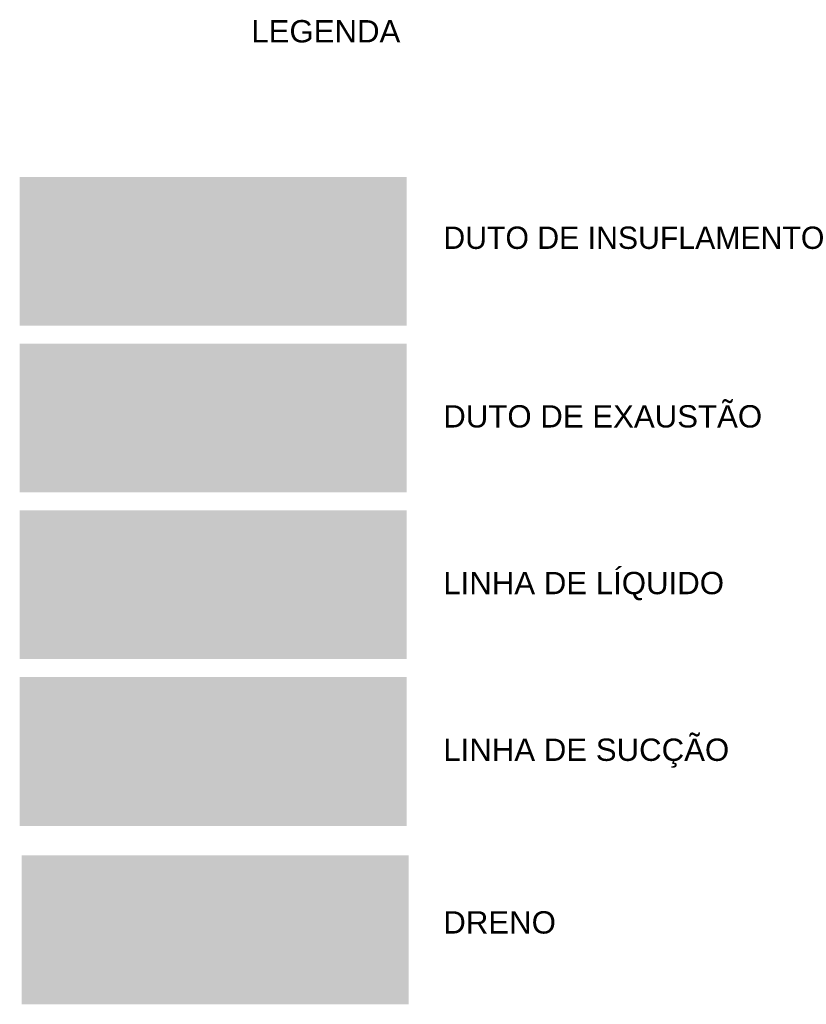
# Model space of a CAD drawing. Header units: millimetres. Extents: x -31934 to 141449, y -11043 to 10357.
# Tile 13 of 13: x 138807 to 141449, y 1599 to 4906. Entities that reach past the tile are written whole.
import ezdxf

# ---------------------------------------------------------------- set-up
doc = ezdxf.new("R2010")
doc.units = ezdxf.units.MM
for name, color, linetype, lineweight in [('A-DETL-GENF', 92, 'Continuous', 18), ('G-ANNO-TEXT', 231, 'Continuous', 18), ('KGL_CONFEA-6_DE_152_E06_PE_R02 - Legenda - Legenda_dwg', 8, 'Continuous', 18)]:
    doc.layers.add(name, color=color, linetype=linetype, lineweight=lineweight)
doc.styles.add('Arial', font='arial.ttf', dxfattribs={"height": 75})

# ---------------------------------------------------------------- blocks, each defined once
blk = doc.blocks.new('KGL_CONFEA-6_DE_152_E06_PE_R02 - Legenda - Legenda_dwg-1126937-Legenda 1')
at = {"layer": 'A-DETL-GENF'}
for color, points in [(80, [(707.7, 3878), (707.7, 4378), (-592.3, 4378), (-592.3, 3878)]), (11, [(707.7, 3318), (707.7, 3818), (-592.3, 3818), (-592.3, 3318)]), (1, [(707.7, 2758), (707.7, 3258), (-592.3, 3258), (-592.3, 2758)]), (5, [(707.7, 2198), (707.7, 2698), (-592.3, 2698), (-592.3, 2198)]), (140, [(714.5, 1598.5), (714.5, 2098.5), (-585.5, 2098.5), (-585.5, 1598.5)])]:
    blk.add_hatch(color=color, dxfattribs=at).paths.add_polyline_path(points)
at = {"layer": 'G-ANNO-TEXT', "color": 7, "char_height": 75, "attachment_point": 1, "line_spacing_factor": 0.941778, "style": 'Arial'}
for s, insert, width in [('LEGENDA', (185.6, 4904.9), 596.766), ('DUTO DE INSUFLAMENTO', (830.5, 4211.2), 1573.043), ('DUTO DE EXAUSTÃO', (830.5, 3611.2), 1276.035), ('LINHA DE LÍQUIDO', (830.5, 3051.2), 1123.864), ('LINHA DE SUCÇÃO', (830.5, 2491.2), 1144.031), ('DRENO', (830.5, 1911.2), 450.096)]:
    blk.add_mtext(s, dxfattribs=dict(at, insert=insert, width=width))

msp = doc.modelspace()

# ---------------------------------------------------------------- block references
at = {"layer": 'KGL_CONFEA-6_DE_152_E06_PE_R02 - Legenda - Legenda_dwg', "color": 250}
msp.add_blockref('KGL_CONFEA-6_DE_152_E06_PE_R02 - Legenda - Legenda_dwg-1126937-Legenda 1', (139399.1, 0), dxfattribs=at)

doc.saveas('drawing.dxf')
